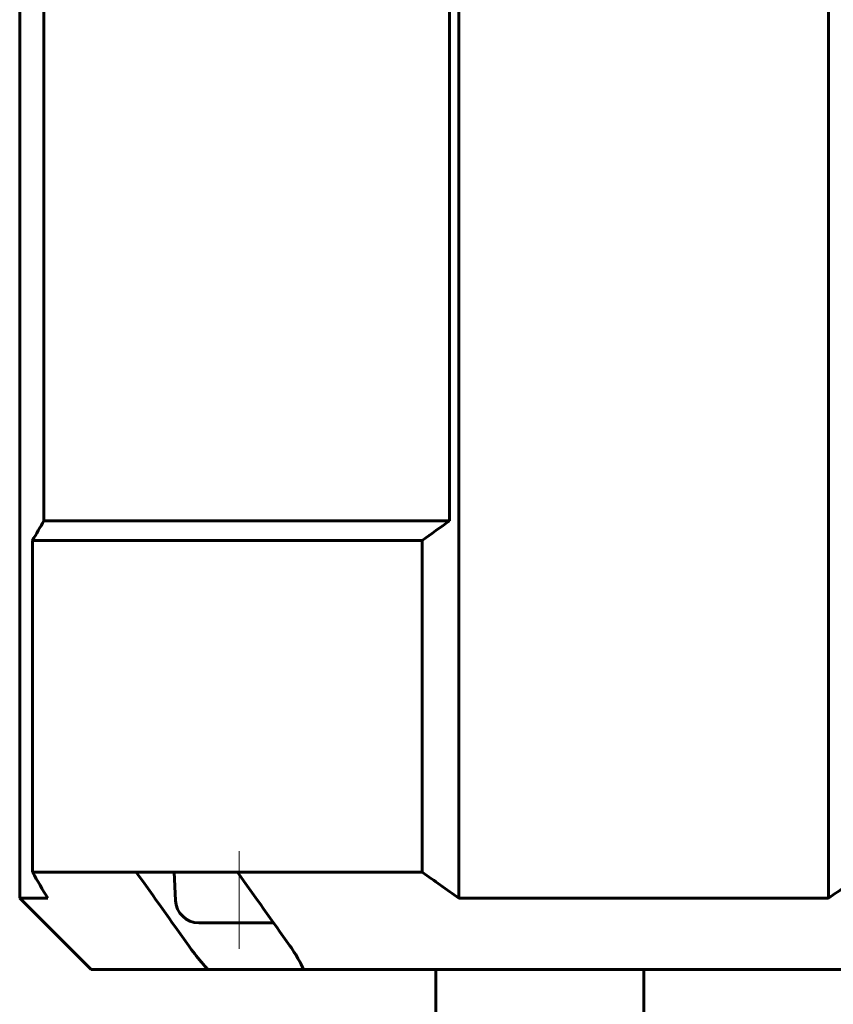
# Model space of a CAD drawing. Header units: millimetres. Extents: x -66 to 68, y -133 to 133.
# Tile 2 of 13: x -66 to -3, y -38 to 37. Entities that reach past the tile are written whole.
import ezdxf

# ---------------------------------------------------------------- set-up
doc = ezdxf.new("R2010")
doc.units = ezdxf.units.MM
doc.linetypes.add('K5LT_AXLED', pattern=[12, 7.5, -1.5, 1.5, -1.5])
doc.linetypes.add('K5LT_BASIC', pattern=[0])
doc.layers.add('Системный слой (1)', color=7, linetype='Continuous', true_color=0x6c6c6c)

# ---------------------------------------------------------------- blocks, each defined once
blk = doc.blocks.new('U10')
at = {"layer": 'Системный слой (1)', "color": 143, "linetype": 'K5LT_BASIC', "lineweight": 60, "true_color": 0x33acca}
for p, q in [((-52.219, -32.15), (-49.113, -32.15)), ((-49.113, -32.15), (-46.476, -32.15))]:
    blk.add_line(p, q, dxfattribs=at)

msp = doc.modelspace()

# ---------------------------------------------------------------- linework, layer by layer
at = {"layer": 'Системный слой (1)', "color": 143, "linetype": 'K5LT_BASIC', "lineweight": 60, "true_color": 0x33acca}
for p, q in [((-66, -30.25), (-66, 90.363)), ((-32.22, -30.25), (-32.22, 90.363)), ((-3.78, -30.25), (-3.78, 90.363)), ((-64.142, 68.75), (-64.142, -1.25)), ((-32.938, 68.75), (-32.938, -1.25)), ((-64.142, -1.25), (-32.938, -1.25)), ((-65.01, -2.75), (-35.032, -2.75)), ((-65.01, -28.25), (-65.01, -2.75)), ((-35.032, -28.25), (-35.032, -2.75)), ((-65.01, -28.25), (-57.03, -28.25)), ((-57.03, -28.25), (-49.252, -28.25)), ((-54.018, -30.429), (-54.113, -28.25)), ((-49.252, -28.25), (-35.032, -28.25)), ((-66, -30.25), (-60.5, -35.75)), ((-66, -30.25), (-63.845, -30.25)), ((-32.22, -30.25), (-3.78, -30.25)), ((-60.5, -35.75), (-51.497, -35.75)), ((-51.497, -35.75), (-44.157, -35.75)), ((-44.157, -35.75), (8.157, -35.75)), ((-34, -47.25), (-34, -35.75)), ((-18, -47.25), (-18, -35.75))]:
    msp.add_line(p, q, dxfattribs=at)
at = {"layer": 'Системный слой (1)', "color": 30, "linetype": 'K5LT_AXLED', "lineweight": 18, "true_color": 0xff8000}
msp.add_line((-49.113, -34.15), (-49.113, -26.25), dxfattribs=at)
at = {"layer": 'Системный слой (1)', "color": 143, "linetype": 'K5LT_BASIC', "lineweight": 60, "true_color": 0x33acca}
msp.add_arc((-52.219, -30.35), 1.8, 182.5, 270, dxfattribs=at)
for points in [[(-64.142, -1.25), (-64.433, -1.743), (-64.722, -2.243), (-65.01, -2.75)], [(-32.938, -1.25), (-33.64, -1.743), (-34.338, -2.243), (-35.032, -2.75)], [(-63.845, -30.25), (-64.237, -29.596), (-64.625, -28.929), (-65.01, -28.25)], [(-53.002, -33.908), (-54.345, -32.023), (-55.688, -30.137), (-57.03, -28.25)], [(-45.224, -33.908), (-46.567, -32.023), (-47.91, -30.137), (-49.252, -28.25)], [(-32.22, -30.25), (-33.165, -29.596), (-34.102, -28.929), (-35.032, -28.25)], [(-3.78, -30.25), (-2.835, -29.596), (-1.898, -28.929), (-0.968, -28.25)]]:
    msp.add_open_spline(points, degree=3, dxfattribs=at)
for points, knots in [([(-51.497, -35.75), (-51.684, -35.548), (-52.045, -35.141), (-52.548, -34.524), (-52.855, -34.113), (-53.002, -33.908)], [0, 0, 0, 0, 1.990703, 3.990612, 6, 6, 6, 6]), ([(-44.157, -35.75), (-44.242, -35.557), (-44.43, -35.172), (-44.782, -34.558), (-45.061, -34.136), (-45.224, -33.908)], [0, 0, 0, 0, 1.890081, 3.777733, 6, 6, 6, 6])]:
    msp.add_open_spline(points, degree=3, knots=knots, dxfattribs=at)

# ---------------------------------------------------------------- block references
at = {"layer": 'Системный слой (1)'}
msp.add_blockref('U10', (0, 0), dxfattribs=at)

doc.saveas('drawing.dxf')
